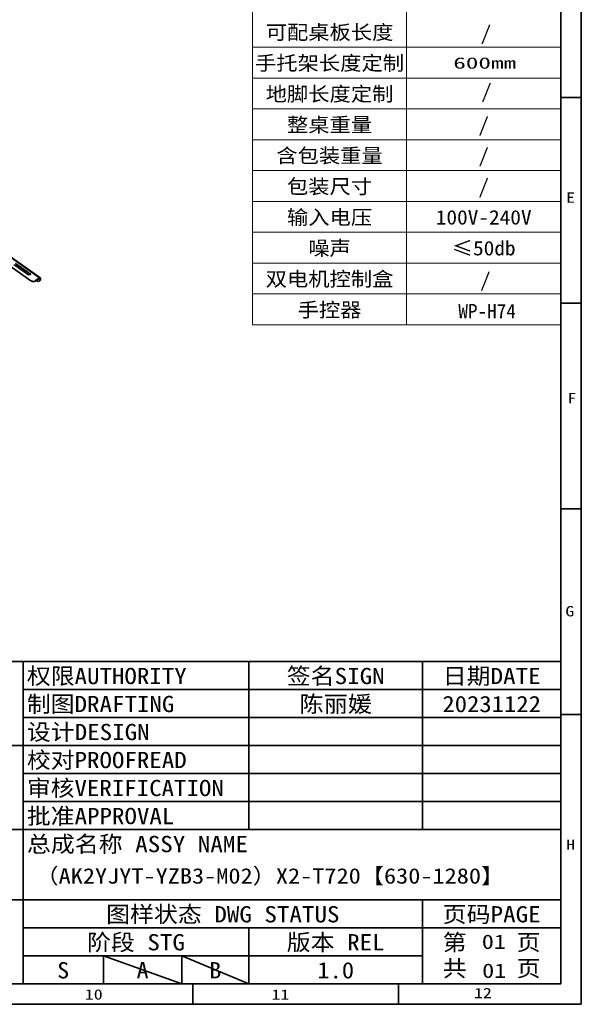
# Model space of a CAD drawing. Extents: x 765 to 5521, y -3239 to 125.
# Tile 23 of 24: x 4428 to 5521, y -3239 to -1323. Entities that reach past the tile are written whole.
import ezdxf
from ezdxf.enums import TextEntityAlignment as Align

# ---------------------------------------------------------------- set-up
doc = ezdxf.new("R2010")
doc.units = 0
doc.layers.get('0').update_dxf_attribs({"lineweight": 13})
doc.layers.add('1_10_042_X_ADXF_CONTINUOUS_LINE', color=7, linetype='Continuous')
doc.layers.add('2', color=7, linetype='Continuous', lineweight=13)

msp = doc.modelspace()

# ---------------------------------------------------------------- linework, layer by layer
at = {"color": 7, "lineweight": 13}
for p, q in [((4880.668, -756.491), (4880.668, -1917.092)), ((5480.668, -756.491), (5480.668, -1917.092)), ((5180.668, -942.063), (5180.668, -1917.092)), ((4880.668, -1377.092), (5480.668, -1377.092)), ((4880.668, -1437.092), (5480.668, -1437.092)), ((4880.668, -1497.092), (5480.668, -1497.092)), ((4880.668, -1557.092), (5480.668, -1557.092)), ((4880.668, -1617.092), (5480.668, -1617.092)), ((4880.668, -1677.092), (5480.668, -1677.092)), ((4880.668, -1737.092), (5480.668, -1737.092)), ((4880.668, -1797.092), (5480.668, -1797.092)), ((4880.668, -1857.092), (5480.668, -1857.092)), ((4880.668, -1917.092), (5480.668, -1917.092))]:
    msp.add_line(p, q, dxfattribs=at)
at = {"color": 7, "lineweight": 35}
for p, q in [((3459.004, -2572.098), (5480.711, -2572.098)), ((4434.014, -2572.098), (4434.014, -3199.052)), ((4873.577, -2572.098), (4873.577, -2898.992)), ((5211.748, -2572.098), (5211.748, -2898.992)), ((5480.711, -2572.098), (5480.711, -3199.052)), ((4434.014, -2626.58), (5480.711, -2626.58)), ((4434.014, -2681.063), (5480.711, -2681.063)), ((3859.831, -2735.545), (5480.711, -2735.545)), ((4434.014, -2790.027), (5480.711, -2790.027)), ((4434.014, -2844.509), (5480.711, -2844.509)), ((3459.004, -2898.992), (5480.711, -2898.992)), ((3459.004, -3035.605), (5480.711, -3035.605)), ((5211.748, -3035.605), (5211.748, -3199.052)), ((4434.014, -3090.087), (5480.711, -3090.087)), ((4873.577, -3090.087), (4873.577, -3199.052)), ((4434.014, -3144.569), (5211.748, -3144.569)), ((4590.577, -3144.506), (4743.203, -3199.052)), ((4743.027, -3144.54), (4873.611, -3199.052)), ((3459.004, -3199.052), (5480.711, -3199.052))]:
    msp.add_line(p, q, dxfattribs=at)
at = {"color": 7, "lineweight": 35, "ltscale": 0.340514}
for p, q in [((4590.497, -3144.569), (4590.497, -3199.052)), ((4743.04, -3144.569), (4743.04, -3199.052))]:
    msp.add_line(p, q, dxfattribs=at)
at = {"layer": '1_10_042_X_ADXF_CONTINUOUS_LINE', "linetype": 'Continuous'}
for p, q in [((4182.938, -1625.449), (4465.78, -1825.449)), ((4184.67, -1625.121), (4467.512, -1825.121)), ((4175.631, -1637.283), (4449.046, -1830.616)), ((4449.046, -1832.03), (4343.974, -1757.734)), ((4416.283, -1799.783), (4444.567, -1819.783)), ((4419.583, -1797.449), (4447.867, -1817.449)), ((4419.583, -1798.863), (4447.867, -1818.863)), ((4447.867, -1817.449), (4447.867, -1818.863)), ((4449.046, -1830.616), (4449.046, -1832.03)), ((4465.78, -1825.449), (4458.474, -1830.616)), ((4458.474, -1832.03), (4465.78, -1826.863)), ((4458.474, -1832.03), (4458.474, -1830.616)), ((4460.231, -1830.787), (4462.396, -1832.03)), ((4467.037, -1831.36), (4465.622, -1832.36)), ((4465.78, -1825.449), (4465.78, -1826.863)), ((4466.022, -1826.741), (4466.488, -1827.07)), ((4466.28, -1826.717), (4466.357, -1826.754)), ((4466.488, -1827.07), (4467.902, -1826.07)), ((4466.488, -1827.07), (4466.488, -1830.25)), ((4467.902, -1829.25), (4466.488, -1830.25)), ((4467.902, -1826.07), (4467.902, -1829.25))]:
    msp.add_line(p, q, dxfattribs=at)
for points, knots in [([(4447.867, -1817.449), (4447.971, -1817.523), (4448.324, -1817.817), (4448.55, -1818.283), (4448.55, -1818.616)], [0, 0, 0, 0, 0.27724593, 1, 1, 1, 1]), ([(4448.55, -1818.616), (4448.55, -1818.948), (4448.324, -1819.415), (4447.971, -1819.709), (4447.867, -1819.783)], [0, 0, 0, 0, 0.72275408, 1, 1, 1, 1]), ([(4449.046, -1830.616), (4449.363, -1830.841), (4450.802, -1831.665), (4452.497, -1831.997), (4453.76, -1831.997)], [0, 0, 0, 0, 0.23561655, 1, 1, 1, 1]), ([(4453.76, -1833.411), (4453.325, -1833.411), (4451.68, -1833.298), (4450.039, -1832.732), (4449.046, -1832.03)], [0, 0, 0, 0, 0.26315422, 1, 1, 1, 1]), ([(4453.76, -1831.997), (4454.194, -1831.997), (4455.84, -1831.884), (4457.48, -1831.318), (4458.474, -1830.616)], [0, 0, 0, 0, 0.2631564, 1, 1, 1, 1]), ([(4458.474, -1832.03), (4458.156, -1832.255), (4456.717, -1833.079), (4455.022, -1833.411), (4453.76, -1833.411)], [0, 0, 0, 0, 0.23561799, 1, 1, 1, 1]), ([(4462.396, -1832.03), (4462.697, -1832.202), (4463.665, -1832.689), (4464.998, -1832.8), (4465.621, -1832.36)], [0, 0, 0, 0, 0.31215483, 1, 1, 1, 1]), ([(4465.621, -1832.36), (4465.762, -1832.261), (4466.33, -1831.707), (4466.488, -1830.857), (4466.488, -1830.25)], [0, 0, 0, 0, 0.22125047, 1, 1, 1, 1]), ([(4467.513, -1825.121), (4467.413, -1825.051), (4466.815, -1824.832), (4466.18, -1825.167), (4465.78, -1825.449)], [0, 0, 0, 0, 0.19908204, 1, 1, 1, 1]), ([(4465.78, -1826.863), (4465.824, -1826.832), (4465.972, -1826.741), (4466.163, -1826.683), (4466.28, -1826.717)], [0, 0, 0, 0, 0.30523542, 1, 1, 1, 1]), ([(4467.902, -1829.25), (4467.902, -1829.478), (4467.855, -1830.245), (4467.483, -1831.045), (4467.036, -1831.361)], [0, 0, 0, 0, 0.29440224, 1, 1, 1, 1]), ([(4467.902, -1826.07), (4467.902, -1825.968), (4467.88, -1825.623), (4467.714, -1825.263), (4467.513, -1825.121)], [0, 0, 0, 0, 0.29424036, 1, 1, 1, 1])]:
    msp.add_open_spline(points, degree=3, knots=knots, dxfattribs=at)
for points in [[(4448.297, -1819.282), (4448.18, -1819.12), (4448.03, -1818.979), (4447.867, -1818.863)], [(4447.867, -1819.783), (4446.969, -1820.418), (4445.465, -1820.418), (4444.567, -1819.783)], [(4466.357, -1826.754), (4466.451, -1826.819), (4466.488, -1826.956), (4466.488, -1827.07)]]:
    msp.add_open_spline(points, degree=3, dxfattribs=at)
at = {"layer": '2', "color": 7, "lineweight": 35}
for p, q in [((5520.71, 124.948), (5520.71, -3239.052)), ((5480.71, 84.948), (5480.71, -3199.052)), ((804.71, -3199.052), (5480.71, -3199.052)), ((764.71, -3239.052), (5520.71, -3239.052))]:
    msp.add_line(p, q, dxfattribs=at)
at = {"layer": '2', "color": 7, "lineweight": 35, "ltscale": 0.25}
for p, q in [((5480.71, -1475.052), (5520.71, -1475.052)), ((5480.71, -1875.052), (5520.71, -1875.052)), ((5480.71, -2275.052), (5520.71, -2275.052)), ((5480.71, -2675.052), (5520.71, -2675.052)), ((4764.71, -3239.052), (4764.71, -3199.052)), ((5164.71, -3239.052), (5164.71, -3199.052))]:
    msp.add_line(p, q, dxfattribs=at)

# ---------------------------------------------------------------- texts
at = {"color": 7, "lineweight": 13}
for s, height, width, p, p2 in [('可配桌板长度', 28, 1.040462, (4906.368, -1361.982), (5154.969, -1361.982)), ('/', 28, 1.040464, (5324.627, -1363.728), (5345.344, -1363.728)), ('手托架长度定制', 28, 1.040462, (4885.651, -1421.982), (5175.685, -1421.982)), ('600mm', 22, 1.563131, (5271.496, -1418.791), (5393.768, -1418.791)), ('地脚长度定制', 28, 1.040462, (4906.368, -1481.982), (5154.969, -1481.982)), ('/', 28, 1.040464, (5325.874, -1476.697), (5346.591, -1476.697)), ('整桌重量', 28, 1.040461, (4947.801, -1541.982), (5113.535, -1541.982)), ('/', 28, 1.040464, (5320.31, -1541.982), (5341.027, -1541.982)), ('含包装重量', 28, 1.040462, (4927.084, -1601.982), (5134.252, -1601.982)), ('/', 28, 1.040464, (5320.31, -1601.982), (5341.027, -1601.982)), ('包装尺寸', 28, 1.040461, (4947.801, -1661.982), (5113.535, -1661.982)), ('/', 28, 1.040464, (5320.31, -1661.982), (5341.027, -1661.982)), ('E', 20, 1.219826, (5491.144, -1679.542), (5508.493, -1679.542)), ('输入电压', 28, 1.040461, (4947.801, -1721.982), (5113.535, -1721.982)), ('100V-240V', 28, 1.040461, (5237.443, -1721.982), (5423.894, -1721.982)), ('噪声', 28, 1.040464, (4989.235, -1781.982), (5072.102, -1781.982)), ('≤50db', 28, 1.040464, (5268.518, -1781.982), (5392.819, -1781.982)), ('双电机控制盒', 28, 1.040462, (4906.368, -1841.982), (5154.969, -1841.982)), ('/', 28, 1.040464, (5323.521, -1844.049), (5344.238, -1844.049)), ('手控器', 28, 1.040464, (4968.518, -1901.982), (5092.819, -1901.982)), ('WP-H74', 28, 0.937106, (5281.326, -1904.504), (5393.279, -1904.504)), ('F', 20, 1.219826, (5493.77, -2069.655), (5511.119, -2069.655)), ('G', 20, 1.219826, (5489.678, -2484.322), (5507.026, -2484.322)), ('权限AUTHORITY', 31.68, 1.062097, (4441.617, -2616.186), (4752.667, -2616.186)), ('签名SIGN', 31.68, 1.058039, (4947.32, -2616.186), (5138.004, -2616.186)), ('日期DATE', 31.68, 1.058039, (5250.888, -2616.186), (5441.572, -2616.186)), ('制图DRAFTING', 31.68, 1.061556, (4441.617, -2670.669), (4728.594, -2670.669)), ('陈丽媛', 31.68, 1.049836, (4971.71, -2670.669), (5113.615, -2670.669)), ('20231122', 31.68, 1.065073, (5250.254, -2670.669), (5442.206, -2670.669)), ('设计DESIGN', 31.68, 1.06015, (4441.617, -2725.151), (4680.448, -2725.151)), ('校对PROOFREAD', 31.68, 1.062097, (4441.617, -2779.633), (4752.667, -2779.633)), ('审核VERIFICATION', 31.68, 1.063314, (4441.617, -2834.116), (4824.887, -2834.116)), ('批准APPROVAL', 31.68, 1.061556, (4441.617, -2888.598), (4728.594, -2888.598)), ('总成名称 ASSY NAME', 31.68, 1.060775, (4441.617, -2943.08), (4871.766, -2943.08)), ('H', 20, 1.219826, (5491.316, -2938.501), (5508.665, -2938.501)), ('图样状态 DWG STATUS', 31.68, 1.061187, (4595.77, -3079.693), (5049.992, -3079.693)), ('页码PAGE', 31.68, 1.058039, (5250.888, -3079.693), (5441.572, -3079.693)), ('阶段 STG', 31.68, 1.058041, (4558.454, -3134.175), (4749.138, -3134.175)), ('版本 REL', 31.68, 1.058039, (4947.32, -3134.175), (5138.004, -3134.175)), ('第    页', 31.68, 1.058039, (5250.888, -3134.175), (5441.572, -3134.175)), ('01', 28, 1.181092, (5327.017, -3131.37), (5374.051, -3131.37)), ('S', 31.68, 1.040459, (4500.536, -3188.658), (4523.975, -3188.658)), ('A', 31.68, 1.040459, (4655.049, -3188.658), (4678.489, -3188.658)), ('B', 31.68, 1.040459, (4796.589, -3188.658), (4820.029, -3188.658)), ('1.0', 31.68, 1.059214, (5006.87, -3188.658), (5078.456, -3188.658)), ('共    页', 31.68, 1.058039, (5250.888, -3185.054), (5441.572, -3185.054)), ('01', 28, 1.181092, (5327.707, -3187.687), (5374.741, -3187.687)), ('10', 20, 1.219834, (4554.364, -3229.839), (4589.061, -3229.839)), ('11', 20, 1.219826, (4917.661, -3230.17), (4952.358, -3230.17)), ('12', 20, 1.219826, (5311.82, -3227.158), (5346.517, -3227.158))]:
    msp.add_text(s, height=height, dxfattribs=dict(at, width=width)).set_placement(p, p2, align=Align.FIT)
at = {"color": 94, "lineweight": 13, "width": 1.096737}
msp.add_text('（AK2YJYT-YZB3-M02）X2-T720【630-1280】', height=30, dxfattribs=at).set_placement((4458.159, -3004.286), (5370.644, -3004.286), align=Align.FIT)

doc.saveas('drawing.dxf')
